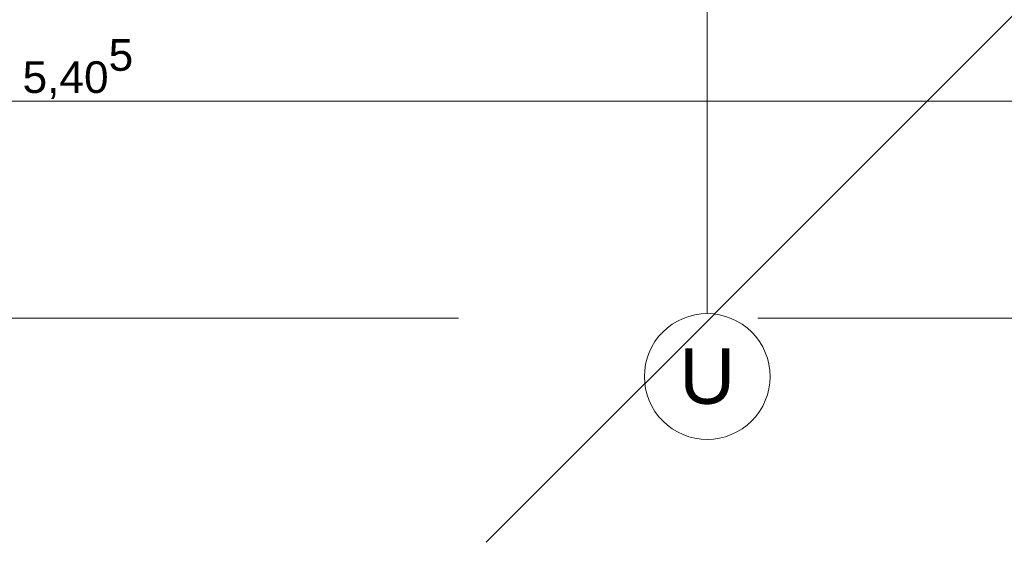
# Model space of a CAD drawing. Header units: metres. Extents: x -3716 to 31, y -1854 to 706.
# Tile 30 of 237: x -2338 to -2299, y -283 to -262. Entities that reach past the tile are written whole.
import ezdxf

# ---------------------------------------------------------------- set-up
doc = ezdxf.new("R2010")
doc.units = ezdxf.units.M
doc.header["$LTSCALE"] = 1.25
doc.header["$PDMODE"] = 1
doc.header["$PDSIZE"] = -2
doc.linetypes.add('ISO-02 Strichlinie', pattern=[3.81, 3.048, -0.762])
doc.linetypes.add('Linienart-53', pattern=[5.291531, 3.175, -1.058062, 0.352704, -0.705764])
doc.layers.get('0').update_dxf_attribs({"lineweight": 25})
for name, color, linetype, lineweight, true_color in [('30 -35 Decken- 0 Decken', 7, 'Continuous', 35, 0x00ee00), ('70 -72 Beschriftung- 1 Beschriftung allgemein', 7, 'Continuous', 9, 0xff6633), ('70 -76 Bemaßung- 2 Allgemein', 7, 'Continuous', 5, 0x6666cc)]:
    doc.layers.add(name, color=color, linetype=linetype, lineweight=lineweight, true_color=true_color)
doc.layers.add('70 -71 Achsen- 1 Gebäudeachsen', color=7, linetype='Linienart-53', lineweight=18)
doc.layers.add('Keine', color=7, linetype='Continuous', lineweight=9)
doc.styles.add('Arial', font='arial.ttf')
doc.dimstyles.new('SIA_DIN1356', dxfattribs={"dimtxt": 1.258608, "dimasz": 2.80603, "dimexe": 2.5, "dimexo": 3.75, "dimgap": 0.625, "dimtad": 1, "dimdec": 3, "dimtxsty": 'Arial', "dimblk": 'VW_SLASH-1', "dimblk1": 'VW_SLASH-1', "dimblk2": 'VW_SLASH-1', "dimcen": 0, "dimdle": 2.5, "dimadec": 3, "dimazin": 0, "dimtfac": 1, "dimtdec": 3, "dimtix": 1, "dimtmove": 0, "dimatfit": 0, "dimldrblk": 'VW_FILLEDARROW-1', "dimfxl": 1, "dimfrac": 2, "dimtolj": 1, "dimarcsym": 0})

# ---------------------------------------------------------------- blocks, each defined once
blk = doc.blocks.new('Gruppe-1101')
at = {"layer": '70 -71 Achsen- 1 Gebäudeachsen', "transparency": 33554687}
blk.add_line((-160.221, 32.3852), (-160.221, 37.8636), dxfattribs=at)
at = {"color": 255, "transparency": 33554687}
blk.add_wipeout([(-160.221, 31.9852), (-160.2406, 31.9862), (-160.26, 31.9891), (-160.2791, 31.9939), (-160.2975, 32.0005), (-160.3153, 32.0089), (-160.3321, 32.0189), (-160.3479, 32.0306), (-160.3624, 32.0438), (-160.3756, 32.0584), (-160.3873, 32.0741), (-160.3974, 32.091), (-160.4058, 32.1087), (-160.4124, 32.1272), (-160.4172, 32.1462), (-160.42, 32.1656), (-160.421, 32.1852), (-160.42, 32.2048), (-160.4172, 32.2243), (-160.4124, 32.2433), (-160.4058, 32.2618), (-160.3974, 32.2795), (-160.3873, 32.2964), (-160.3756, 32.3121), (-160.3624, 32.3267), (-160.3479, 32.3398), (-160.3321, 32.3515), (-160.3153, 32.3616), (-160.2975, 32.37), (-160.2791, 32.3766), (-160.26, 32.3814), (-160.2406, 32.3843), (-160.221, 32.3852), (-160.2014, 32.3843), (-160.182, 32.3814), (-160.1629, 32.3766), (-160.1445, 32.37), (-160.1267, 32.3616), (-160.1099, 32.3515), (-160.0941, 32.3398), (-160.0796, 32.3267), (-160.0664, 32.3121), (-160.0547, 32.2964), (-160.0446, 32.2795), (-160.0362, 32.2618), (-160.0296, 32.2433), (-160.0248, 32.2243), (-160.022, 32.2048), (-160.021, 32.1852), (-160.022, 32.1656), (-160.0248, 32.1462), (-160.0296, 32.1272), (-160.0362, 32.1087), (-160.0446, 32.091), (-160.0547, 32.0741), (-160.0664, 32.0584), (-160.0796, 32.0438), (-160.0941, 32.0306), (-160.1099, 32.0189), (-160.1267, 32.0089), (-160.1445, 32.0005), (-160.1629, 31.9939), (-160.182, 31.9891), (-160.2014, 31.9862)], dxfattribs=at).dxf.layer = 'Keine'
at = {"layer": 'Keine', "transparency": 33554687, "flags": 128}
blk.add_lwpolyline([(-160.221, 31.9852), (-160.2406, 31.9862), (-160.26, 31.9891), (-160.2791, 31.9939), (-160.2975, 32.0005), (-160.3153, 32.0089), (-160.3321, 32.0189), (-160.3479, 32.0306), (-160.3624, 32.0438), (-160.3756, 32.0584), (-160.3873, 32.0741), (-160.3974, 32.091), (-160.4058, 32.1087), (-160.4124, 32.1272), (-160.4172, 32.1462), (-160.42, 32.1656), (-160.421, 32.1852), (-160.42, 32.2048), (-160.4172, 32.2243), (-160.4124, 32.2433), (-160.4058, 32.2618), (-160.3974, 32.2795), (-160.3873, 32.2964), (-160.3756, 32.3121), (-160.3624, 32.3267), (-160.3479, 32.3398), (-160.3321, 32.3515), (-160.3153, 32.3616), (-160.2975, 32.37), (-160.2791, 32.3766), (-160.26, 32.3814), (-160.2406, 32.3843), (-160.221, 32.3852), (-160.2014, 32.3843), (-160.182, 32.3814), (-160.1629, 32.3766), (-160.1445, 32.37), (-160.1267, 32.3616), (-160.1099, 32.3515), (-160.0941, 32.3398), (-160.0796, 32.3267), (-160.0664, 32.3121), (-160.0547, 32.2964), (-160.0446, 32.2795), (-160.0362, 32.2618), (-160.0296, 32.2433), (-160.0248, 32.2243), (-160.022, 32.2048), (-160.021, 32.1852), (-160.022, 32.1656), (-160.0248, 32.1462), (-160.0296, 32.1272), (-160.0362, 32.1087), (-160.0446, 32.091), (-160.0547, 32.0741), (-160.0664, 32.0584), (-160.0796, 32.0438), (-160.0941, 32.0306), (-160.1099, 32.0189), (-160.1267, 32.0089), (-160.1445, 32.0005), (-160.1629, 31.9939), (-160.182, 31.9891), (-160.2014, 31.9862)], close=True, dxfattribs=at)
at = {"layer": 'Keine', "transparency": 33554687, "insert": (-160.221, 32.1852), "char_height": 0.1762, "attachment_point": 5, "line_spacing_factor": 0.970891, "style": 'Arial'}
blk.add_mtext('U', dxfattribs=at)
blk = doc.blocks.new('Gruppe-1105')
at = {"layer": '70 -71 Achsen- 1 Gebäudeachsen', "color": 7, "transparency": 33554687}
blk.add_blockref('Gruppe-1101', (0, 0), dxfattribs=at)
blk = doc.blocks.new('_FU_2D LP9 (3D)')
at = {"layer": '30 -35 Decken- 0 Decken', "color": 7}
blk.add_blockref('Gruppe-1105', (0, 0), dxfattribs=at)
at = {"layer": '70 -72 Beschriftung- 1 Beschriftung allgemein', "linetype": 'ISO-02 Strichlinie'}
blk.add_line((-183.8724, 32.3712), (1.1339, 32.3712), dxfattribs=at)
blk = doc.blocks.new('VW_SLASH-1')
at = {"color": 0, "linetype": 'ByBlock', "lineweight": -2, "transparency": 16777216}
blk.add_line((0.8909, 0), (-1, 0), dxfattribs=at)
at = {"color": 0, "lineweight": 20, "transparency": 16777216, "flags": 128}
blk.add_lwpolyline([(0.5001, 0.5001), (-0.5001, -0.5001)], dxfattribs=at)
blk = doc.blocks.new('*D1511')
at = {"layer": '70 -76 Bemaßung- 2 Allgemein', "color": 0, "lineweight": -2}
for p, q in [((-170.927, 33.0612), (-173.7331, 33.0612)), ((-166.961, 33.0612), (-168.121, 33.0612)), ((-164.155, 33.0612), (-161.3489, 33.0612)), ((-168.121, 31.2162), (-168.121, 30.5612)), ((-166.961, 31.2162), (-166.961, 30.5612))]:
    blk.add_line(p, q, dxfattribs=at)
at = {"layer": 'Defpoints', "color": 0}
for p in [(-168.121, 34.9662), (-166.961, 34.9662), (-168.121, 33.0612)]:
    blk.add_point(p, dxfattribs=at)
at = {"layer": '70 -76 Bemaßung- 2 Allgemein', "color": 0, "lineweight": -2, "xscale": 2.8060302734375, "yscale": 2.8060302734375, "zscale": 2.8060302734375}
blk.add_blockref('VW_SLASH-1', (-168.121, 33.0612), dxfattribs=at)
at = {"layer": '70 -76 Bemaßung- 2 Allgemein', "color": 0, "lineweight": -2, "xscale": 2.8060302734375, "yscale": 2.8060302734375, "zscale": 2.8060302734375, "rotation": 180}
blk.add_blockref('VW_SLASH-1', (-166.961, 33.0612), dxfattribs=at)
at = {"layer": '70 -76 Bemaßung- 2 Allgemein', "color": 0, "insert": (-167.541, 33.1467), "char_height": 0.10069, "attachment_point": 5, "style": 'Arial'}
blk.add_mtext('\\A1;1,16', dxfattribs=at)
blk = doc.blocks.new('VW_FILLEDARROW-1')
at = {"linetype": 'Continuous', "lineweight": 0, "transparency": 16777216}
blk.add_hatch(color=0, dxfattribs=at).paths.add_polyline_path([(-1.4144, 0.379), (0, 0), (-1.4144, -0.379)])
at = {"color": 0, "lineweight": 5, "transparency": 16777216, "flags": 128}
blk.add_lwpolyline([(-1.4144, 0.379), (0, 0), (-1.4144, -0.379)], close=True, dxfattribs=at)
blk = doc.blocks.new('*D1512')
at = {"layer": '70 -76 Bemaßung- 2 Allgemein', "color": 0, "lineweight": -2}
for p, q in [((-169.767, 33.0612), (-172.5731, 33.0612)), ((-165.526, 33.0612), (-166.961, 33.0612)), ((-162.72, 33.0612), (-159.9139, 33.0612)), ((-166.961, 31.2162), (-166.961, 30.5612)), ((-165.526, 29.7812), (-165.526, 30.5612))]:
    blk.add_line(p, q, dxfattribs=at)
at = {"layer": 'Defpoints', "color": 0}
for p in [(-166.961, 34.9662), (-165.526, 33.5312), (-166.961, 33.0612)]:
    blk.add_point(p, dxfattribs=at)
at = {"layer": '70 -76 Bemaßung- 2 Allgemein', "color": 0, "lineweight": -2, "xscale": 2.8060302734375, "yscale": 2.8060302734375, "zscale": 2.8060302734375}
blk.add_blockref('VW_SLASH-1', (-166.961, 33.0612), dxfattribs=at)
at = {"layer": '70 -76 Bemaßung- 2 Allgemein', "color": 0, "lineweight": -2, "xscale": 2.8060302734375, "yscale": 2.8060302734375, "zscale": 2.8060302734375, "rotation": 180}
blk.add_blockref('VW_SLASH-1', (-165.526, 33.0612), dxfattribs=at)
at = {"layer": '70 -76 Bemaßung- 2 Allgemein', "color": 0, "insert": (-166.2435, 33.1634), "char_height": 0.100689, "attachment_point": 5, "style": 'Arial'}
blk.add_mtext('\\A1;1,43\\S5^ ;', dxfattribs=at)
blk = doc.blocks.new('*D1513')
at = {"layer": '70 -76 Bemaßung- 2 Allgemein', "color": 0, "lineweight": -2}
for p, q in [((-168.332, 33.0612), (-171.1381, 33.0612)), ((-164.926, 33.0612), (-165.526, 33.0612)), ((-162.12, 33.0612), (-159.3139, 33.0612)), ((-165.526, 29.7812), (-165.526, 30.5612)), ((-164.926, 29.7812), (-164.926, 30.5612))]:
    blk.add_line(p, q, dxfattribs=at)
at = {"layer": 'Defpoints', "color": 0}
for p in [(-165.526, 33.5312), (-164.926, 33.5312), (-165.526, 33.0612)]:
    blk.add_point(p, dxfattribs=at)
at = {"layer": '70 -76 Bemaßung- 2 Allgemein', "color": 0, "lineweight": -2, "xscale": 2.8060302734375, "yscale": 2.8060302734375, "zscale": 2.8060302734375}
blk.add_blockref('VW_SLASH-1', (-165.526, 33.0612), dxfattribs=at)
at = {"layer": '70 -76 Bemaßung- 2 Allgemein', "color": 0, "lineweight": -2, "xscale": 2.8060302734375, "yscale": 2.8060302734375, "zscale": 2.8060302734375, "rotation": 180}
blk.add_blockref('VW_SLASH-1', (-164.926, 33.0612), dxfattribs=at)
at = {"layer": '70 -76 Bemaßung- 2 Allgemein', "color": 0, "insert": (-165.226, 33.1376), "char_height": 0.10069, "attachment_point": 5, "style": 'Arial'}
blk.add_mtext('\\A1;60', dxfattribs=at)
blk = doc.blocks.new('*D1514')
at = {"layer": '70 -76 Bemaßung- 2 Allgemein', "color": 0, "lineweight": -2}
for p, q in [((-167.732, 33.0612), (-170.5381, 33.0612)), ((-159.521, 33.0612), (-164.926, 33.0612)), ((-156.715, 33.0612), (-153.9089, 33.0612)), ((-164.926, 29.7812), (-164.926, 30.5612)), ((-159.521, 29.7812), (-159.521, 30.5612))]:
    blk.add_line(p, q, dxfattribs=at)
at = {"layer": 'Defpoints', "color": 0}
for p in [(-164.926, 33.5312), (-159.521, 33.5312), (-164.926, 33.0612)]:
    blk.add_point(p, dxfattribs=at)
at = {"layer": '70 -76 Bemaßung- 2 Allgemein', "color": 0, "lineweight": -2, "xscale": 2.8060302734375, "yscale": 2.8060302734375, "zscale": 2.8060302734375}
blk.add_blockref('VW_SLASH-1', (-164.926, 33.0612), dxfattribs=at)
at = {"layer": '70 -76 Bemaßung- 2 Allgemein', "color": 0, "lineweight": -2, "xscale": 2.8060302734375, "yscale": 2.8060302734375, "zscale": 2.8060302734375, "rotation": 180}
blk.add_blockref('VW_SLASH-1', (-159.521, 33.0612), dxfattribs=at)
at = {"layer": '70 -76 Bemaßung- 2 Allgemein', "color": 0, "insert": (-162.2235, 33.1634), "char_height": 0.100689, "attachment_point": 5, "style": 'Arial'}
blk.add_mtext('\\A1;5,40\\S5^ ;', dxfattribs=at)
blk = doc.blocks.new('*D1515')
at = {"layer": '70 -76 Bemaßung- 2 Allgemein', "color": 0, "lineweight": -2}
for p, q in [((-105.202, 33.0612), (-156.715, 33.0612)), ((-159.521, 29.7812), (-159.521, 30.5612)), ((-102.396, 29.7812), (-102.396, 30.5612))]:
    blk.add_line(p, q, dxfattribs=at)
at = {"layer": 'Defpoints', "color": 0}
for p in [(-159.521, 33.5312), (-102.396, 33.5312), (-159.521, 33.0612)]:
    blk.add_point(p, dxfattribs=at)
at = {"layer": '70 -76 Bemaßung- 2 Allgemein', "color": 0, "lineweight": -2, "xscale": 2.8060302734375, "yscale": 2.8060302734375, "zscale": 2.8060302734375, "rotation": 180}
blk.add_blockref('VW_SLASH-1', (-159.521, 33.0612), dxfattribs=at)
at = {"layer": '70 -76 Bemaßung- 2 Allgemein', "color": 0, "lineweight": -2, "xscale": 2.8060302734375, "yscale": 2.8060302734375, "zscale": 2.8060302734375}
blk.add_blockref('VW_SLASH-1', (-102.396, 33.0612), dxfattribs=at)
at = {"layer": '70 -76 Bemaßung- 2 Allgemein', "color": 0, "insert": (-130.9585, 33.1634), "char_height": 0.100689, "attachment_point": 5, "style": 'Arial'}
blk.add_mtext('\\A1;57,12\\S5^ ;', dxfattribs=at)
blk = doc.blocks.new('Gruppe-1118')
at = {"layer": '70 -76 Bemaßung- 2 Allgemein'}
for base, p1, p2, text, picture, middle in [((-168.12099996, 33.06119107), (-166.96099996, 34.96619107), (-168.12099996, 34.96619107), '1,16', '*D1511', (-167.54099996, 33.14665461)), ((-166.96099996, 33.06119107), (-165.52599996, 33.53119107), (-166.96099996, 34.96619107), '1,43\\S5^ ;', '*D1512', (-166.24349996, 33.16338571)), ((-165.52599996, 33.06119107), (-164.92599996, 33.53119107), (-165.52599996, 33.53119107), '60', '*D1513', (-165.22599996, 33.13759263)), ((-164.92599996, 33.06119107), (-159.52099996, 33.53119107), (-164.92599996, 33.53119107), '5,40\\S5^ ;', '*D1514', (-162.22349996, 33.16338571)), ((-159.52099996, 33.06119107), (-102.39599996, 33.53119107), (-159.52099996, 33.53119107), '57,12\\S5^ ;', '*D1515', (-130.95849996, 33.16338571))]:
    dim = blk.add_linear_dim(base=base, p1=p1, p2=p2, text=text, dimstyle='SIA_DIN1356', override={"dimtxt": 0.100689, "dimgap": 0.025, "dimdec": 8, "dimpost": '<>', "dimtxsty": 'Arial', "dimtmove": 2}, dxfattribs=at)
    dim.commit()
    dim.dimension.update_dxf_attribs({"geometry": picture, "text_midpoint": middle})
blk = doc.blocks.new('_Feinplanum 2D-6 (3D)')
at = {"layer": '70 -72 Beschriftung- 1 Beschriftung allgemein', "linetype": 'ISO-02 Strichlinie'}
blk.add_line((-183.87242454, 32.37119107), (1.13388679, 32.37119107), dxfattribs=at)
at = {"layer": '70 -76 Bemaßung- 2 Allgemein'}
blk.add_blockref('Gruppe-1118', (0, 0), dxfattribs=at)

msp = doc.modelspace()

# ---------------------------------------------------------------- block references
at = {"layer": 'Keine', "color": 1, "xscale": 12.5, "yscale": 12.5, "zscale": 12.5}
msp.add_blockref('_FU_2D LP9 (3D)', (-307.659, -678.788), dxfattribs=at)

# ---------------------------------------------------------------- next in the draw order: block references
msp.add_blockref('_Feinplanum 2D-6 (3D)', (-307.659, -678.788), dxfattribs=at)

doc.saveas('drawing.dxf')
